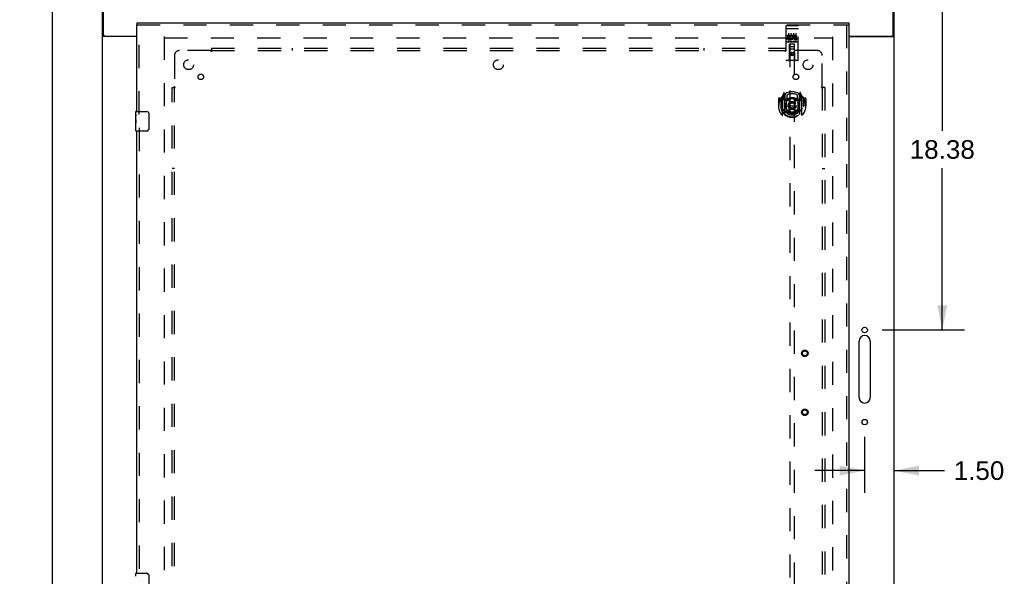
# Model space of a CAD drawing. Header units: inches. Extents: x 0 to 215, y 0 to 139.
# Tile 5 of 14: x 62 to 112, y 64 to 92. Entities that reach past the tile are written whole.
import ezdxf

# ---------------------------------------------------------------- set-up
doc = ezdxf.new("R2010")
doc.units = ezdxf.units.IN
doc.header["$LTSCALE"] = 11.804375
doc.header["$MEASUREMENT"] = 0
doc.linetypes.add('HIDDEN', pattern=[0.2, 0.1, -0.1])
doc.layers.get('0').update_dxf_attribs({"linetype": 'CONTINUOUS'})
for name, color, linetype in [('DEFAULT_2', 8, 'HIDDEN'), ('DIMENSIONS', 7, 'CONTINUOUS'), ('DOOR_ASSEMBLY', 7, 'CONTINUOUS'), ('SUBPANEL', 7, 'CONTINUOUS')]:
    doc.layers.add(name, color=color, linetype=linetype)
doc.styles.get("Standard").update_dxf_attribs({"font": 'arial.ttf'})
doc.dimstyles.new('DIMSTYLE_1', dxfattribs={"dimtxt": 0.946875, "dimasz": 1.2625, "dimexe": 0.09, "dimexo": 0.07, "dimgap": 0.0375, "dimtad": 0, "dimtih": 1, "dimtoh": 1, "dimzin": 4, "dimdsep": 46, "dimtxsty": 'Standard', "dimblk": '_FILLED', "dimblk1": '_FILLED', "dimblk2": '_FILLED', "dimcen": 0.09, "dimadec": 3, "dimazin": 1, "dimtfac": 1, "dimtdec": 3, "dimtofl": 0, "dimtmove": 0, "dimatfit": 3, "dimldrblk": '_FILLED', "dimfxl": 0, "dimtolj": 1, "dimtzin": 4, "dimarcsym": 0})

# ---------------------------------------------------------------- blocks, each defined once
blk = doc.blocks.new('_FILLED')
at = {"color": 0, "linetype": 'ByBlock'}
blk.add_solid([(0, 0), (-1, 0.2), (-1, -0.2)], dxfattribs=at)
blk = doc.blocks.new('*D13')
at = {"layer": 'DIMENSIONS', "color": 2, "linetype": 'Continuous'}
for p, q in [((107.097, 95.001), (109.908, 95.001)), ((108.772, 95.001), (108.772, 86.76)), ((108.772, 76.626), (108.772, 84.866)), ((105.709, 76.626), (109.908, 76.626))]:
    blk.add_line(p, q, dxfattribs=at)
at = {"layer": 'DIMENSIONS', "color": 2, "linetype": 'Continuous', "xscale": 1.2625, "yscale": 1.2625, "zscale": 1.2625}
for p, rotation in [((108.772, 95.001), 90), ((108.772, 76.626), 270)]:
    blk.add_blockref('_FILLED', p, dxfattribs=dict(at, rotation=rotation))
at = {"layer": 'DIMENSIONS', "color": 2, "linetype": 'Continuous', "insert": (108.772, 86.287), "char_height": 0.9469, "width": 3.30878, "attachment_point": 2, "line_spacing_factor": 0.9}
blk.add_mtext('18.38', dxfattribs=at)
blk = doc.blocks.new('*D14')
at = {"layer": 'DIMENSIONS', "color": 2, "linetype": 'Continuous'}
for p, q in [((104.825, 71.195), (104.825, 68.334)), ((104.825, 69.47), (102.3, 69.47)), ((106.325, 69.47), (108.88, 69.47))]:
    blk.add_line(p, q, dxfattribs=at)
at = {"layer": 'DIMENSIONS', "color": 2, "linetype": 'Continuous', "xscale": 1.2625, "yscale": 1.2625, "zscale": 1.2625}
blk.add_blockref('_FILLED', (104.825, 69.47), dxfattribs=at)
at = {"layer": 'DIMENSIONS', "color": 2, "linetype": 'Continuous', "xscale": 1.2625, "yscale": 1.2625, "zscale": 1.2625, "rotation": 180}
blk.add_blockref('_FILLED', (106.325, 69.47), dxfattribs=at)
at = {"layer": 'DIMENSIONS', "color": 2, "linetype": 'Continuous', "insert": (109.353, 69.943), "char_height": 0.9469, "width": 2.57311, "attachment_point": 1, "line_spacing_factor": 0.9}
blk.add_mtext('1.50', dxfattribs=at)
blk = doc.blocks.new('*D15')
at = {"layer": 'DIMENSIONS', "color": 2, "linetype": 'Continuous'}
for p, q in [((65.304, 95.001), (62.38, 95.001)), ((63.516, 95.001), (63.516, 52.948)), ((63.516, 9.001), (63.516, 51.054)), ((65.304, 9.001), (62.38, 9.001))]:
    blk.add_line(p, q, dxfattribs=at)
at = {"layer": 'DIMENSIONS', "color": 2, "linetype": 'Continuous', "xscale": 1.2625, "yscale": 1.2625, "zscale": 1.2625}
for p, rotation in [((63.516, 95.001), 90), ((63.516, 9.001), 270)]:
    blk.add_blockref('_FILLED', p, dxfattribs=dict(at, rotation=rotation))
at = {"layer": 'DIMENSIONS', "color": 2, "linetype": 'Continuous', "insert": (63.516, 52.474), "char_height": 0.9469, "width": 3.30878, "attachment_point": 2, "line_spacing_factor": 0.9}
blk.add_mtext('86.00', dxfattribs=at)

msp = doc.modelspace()

# ---------------------------------------------------------------- linework, layer by layer
at = {"color": 3, "linetype": 'Continuous'}
for p, q in [((66.075, 9.105), (66.075, 94.897)), ((66.127, 91.644), (66.127, 95.001)), ((106.273, 91.644), (106.273, 95.001)), ((106.325, 9.105), (106.325, 94.897)), ((67.825, 91.553), (66.116, 91.553)), ((66.187, 91.584), (67.825, 91.584)), ((104.013, 91.584), (106.213, 91.584)), ((104.013, 91.553), (106.285, 91.553)), ((104.544, 73.188), (104.544, 76.063)), ((105.107, 76.063), (105.107, 73.188))]:
    msp.add_line(p, q, dxfattribs=at)
at = {"color": 7, "linetype": 'Continuous'}
for p, q in [((66.179, 91.583), (66.075, 91.583)), ((66.179, 91.583), (66.179, 91.585)), ((106.221, 91.585), (106.221, 91.583)), ((106.221, 91.583), (106.325, 91.583))]:
    msp.add_line(p, q, dxfattribs=at)
at = {"color": 3, "linetype": 'Continuous'}
for points in [[(66.095, 91.565), (66.092, 91.567), (66.09, 91.568), (66.087, 91.569), (66.085, 91.571), (66.082, 91.573), (66.08, 91.574), (66.079, 91.576), (66.077, 91.578), (66.076, 91.579), (66.076, 91.581), (66.076, 91.582), (66.075, 91.583)], [(66.116, 91.553), (66.114, 91.554), (66.112, 91.556), (66.11, 91.558), (66.107, 91.559), (66.104, 91.561), (66.101, 91.562), (66.095, 91.565)], [(106.285, 91.553), (106.287, 91.554), (106.289, 91.556), (106.291, 91.558), (106.294, 91.559), (106.297, 91.561), (106.3, 91.562), (106.303, 91.564), (106.306, 91.565), (106.308, 91.567), (106.311, 91.568), (106.314, 91.569), (106.316, 91.571), (106.318, 91.573), (106.321, 91.574), (106.322, 91.576), (106.323, 91.578), (106.324, 91.579), (106.325, 91.581), (106.325, 91.582), (106.325, 91.583)]]:
    msp.add_lwpolyline(points, dxfattribs=at)
at = {"color": 7, "linetype": 'Continuous'}
for points in [[(66.198, 91.553), (66.198, 91.554), (66.198, 91.556), (66.198, 91.557), (66.198, 91.559), (66.197, 91.561), (66.196, 91.563), (66.195, 91.564), (66.194, 91.566), (66.192, 91.567), (66.191, 91.569), (66.189, 91.57), (66.188, 91.572), (66.186, 91.573), (66.184, 91.575), (66.183, 91.576), (66.182, 91.578), (66.181, 91.579), (66.18, 91.58), (66.18, 91.582), (66.179, 91.583)], [(106.203, 91.553), (106.203, 91.554), (106.203, 91.556), (106.203, 91.557), (106.203, 91.559), (106.204, 91.561), (106.204, 91.563), (106.206, 91.564), (106.207, 91.566), (106.208, 91.567), (106.21, 91.569), (106.212, 91.57), (106.213, 91.572), (106.215, 91.573), (106.216, 91.575), (106.218, 91.576), (106.219, 91.578), (106.22, 91.579), (106.221, 91.58), (106.221, 91.582), (106.221, 91.583)]]:
    msp.add_lwpolyline(points, dxfattribs=at)
at = {"color": 3, "linetype": 'Continuous'}
for centre in [(104.825, 76.626), (104.825, 71.938)]:
    msp.add_circle(centre, 0.141, dxfattribs=at)
for centre, radius, start, end in [((66.187, 91.644), 0.06, 180, 270), ((106.213, 91.644), 0.06, 270, 360), ((104.825, 76.063), 0.281, 0, 180), ((104.825, 73.188), 0.281, 180, 360)]:
    msp.add_arc(centre, radius, start, end, dxfattribs=at)
at = {"layer": 'DEFAULT_2', "color": 8, "linetype": 'HIDDEN'}
for p, q in [((69.2, 91.553), (69.2, 12.449)), ((69.214, 91.501), (103.186, 91.501)), ((103.2, 12.449), (103.2, 91.553))]:
    msp.add_line(p, q, dxfattribs=at)
at = {"layer": 'DOOR_ASSEMBLY', "color": 7, "linetype": 'Continuous'}
for p, q in [((67.825, 92.251), (67.825, 92.147)), ((104.013, 92.251), (104.013, 92.147)), ((67.765, 87.59), (67.765, 87.736)), ((67.78, 87.751), (68.32, 87.751)), ((68.42, 87.651), (68.42, 86.851)), ((67.765, 87.332), (67.765, 87.589)), ((67.771, 87.534), (67.765, 87.534)), ((67.765, 87.366), (67.772, 87.366)), ((67.765, 86.766), (67.765, 87.33)), ((67.767, 87.303), (67.765, 87.303)), ((67.765, 87.171), (67.771, 87.171)), ((67.765, 87.135), (67.772, 87.135)), ((67.767, 87.305), (67.769, 87.283)), ((67.772, 87.366), (67.772, 87.502)), ((67.772, 86.905), (67.772, 87.135)), ((67.765, 87.073), (67.772, 87.073)), ((67.765, 86.905), (67.772, 86.905)), ((68.32, 86.751), (67.78, 86.751)), ((67.765, 64.09), (67.765, 64.236)), ((67.78, 64.251), (68.32, 64.251)), ((68.42, 64.151), (68.42, 63.351))]:
    msp.add_line(p, q, dxfattribs=at)
at = {"layer": 'DOOR_ASSEMBLY', "color": 3, "linetype": 'Continuous'}
for p, q in [((67.825, 92.251), (104.013, 92.251)), ((67.825, 87.751), (67.825, 92.147)), ((104.013, 92.147), (104.013, 11.855)), ((67.825, 64.251), (67.825, 86.751))]:
    msp.add_line(p, q, dxfattribs=at)
at = {"layer": 'DOOR_ASSEMBLY', "color": 8, "linetype": 'HIDDEN'}
for p, q in [((67.825, 92.147), (104.013, 92.147)), ((67.929, 87.596), (67.929, 92.147)), ((103.909, 92.147), (103.909, 11.855)), ((100.825, 92.088), (100.825, 90.363)), ((100.842, 91.96), (100.841, 91.959)), ((100.843, 91.96), (100.842, 91.96)), ((100.844, 91.96), (100.843, 91.96)), ((100.844, 91.96), (100.844, 91.96)), ((100.845, 91.96), (100.844, 91.96)), ((100.846, 91.96), (100.845, 91.96)), ((100.847, 91.96), (100.846, 91.96)), ((100.848, 91.96), (100.847, 91.96)), ((100.848, 91.96), (100.848, 91.96)), ((100.849, 91.96), (100.848, 91.96)), ((100.85, 91.96), (100.849, 91.96)), ((100.851, 91.96), (100.85, 91.96)), ((100.852, 91.96), (100.851, 91.96)), ((100.852, 91.96), (100.852, 91.96)), ((100.853, 91.96), (100.852, 91.96)), ((100.854, 91.96), (100.853, 91.96)), ((100.855, 91.96), (100.854, 91.96)), ((100.855, 92.118), (101.42, 92.118)), ((100.855, 91.96), (101.42, 91.96)), ((100.906, 91.583), (100.906, 91.626)), ((100.906, 91.626), (101.062, 91.626)), ((100.95, 91.727), (100.95, 91.421)), ((101.062, 91.448), (101.062, 91.626)), ((101.075, 91.727), (101.075, 91.421)), ((101.2, 91.727), (101.2, 91.421)), ((101.218, 91.583), (101.218, 91.626)), ((101.218, 91.626), (101.311, 91.626)), ((101.325, 91.727), (101.325, 91.421)), ((101.42, 91.96), (101.421, 91.96)), ((101.421, 91.96), (101.422, 91.96)), ((101.422, 91.96), (101.423, 91.96)), ((101.423, 91.96), (101.424, 91.96)), ((101.424, 91.96), (101.425, 91.96)), ((101.425, 91.96), (101.425, 91.96)), ((101.425, 91.96), (101.426, 91.96)), ((101.426, 91.96), (101.427, 91.96)), ((101.427, 91.96), (101.428, 91.96)), ((101.428, 91.96), (101.429, 91.96)), ((101.429, 91.96), (101.43, 91.96)), ((101.43, 91.96), (101.43, 91.96)), ((101.43, 91.96), (101.431, 91.96)), ((101.431, 91.96), (101.432, 91.96)), ((101.432, 91.96), (101.433, 91.96)), ((101.433, 91.96), (101.433, 91.96)), ((101.45, 90.363), (101.45, 92.088)), ((100.855, 91.29), (101.42, 91.29)), ((100.906, 91.583), (101.02, 91.583)), ((100.906, 91.412), (100.906, 91.455)), ((100.906, 91.455), (101.02, 91.455)), ((100.906, 91.412), (101.062, 91.412)), ((100.927, 91.498), (100.927, 91.541)), ((100.927, 91.541), (101.02, 91.541)), ((100.927, 91.498), (101.02, 91.498)), ((101.099, 91.306), (100.927, 91.306)), ((101.008, 90.363), (101.011, 91.173)), ((101.013, 91.173), (101.011, 91.173)), ((101.013, 91.173), (101.013, 54.172)), ((101.263, 91.173), (101.013, 91.173)), ((101.02, 91.541), (101.02, 91.583)), ((101.02, 91.455), (101.02, 91.498)), ((101.062, 91.448), (101.075, 91.467)), ((101.062, 91.412), (101.062, 91.425)), ((101.066, 91.423), (101.062, 91.425)), ((101.087, 91.577), (101.07, 91.617)), ((101.349, 91.306), (101.177, 91.306)), ((101.218, 91.583), (101.311, 91.583)), ((101.263, 54.172), (101.263, 91.173)), ((101.264, 91.173), (101.263, 91.173)), ((101.268, 90.363), (101.264, 91.173)), ((101.278, 91.498), (101.325, 91.498)), ((101.282, 91.539), (101.311, 91.539)), ((101.282, 91.455), (101.375, 91.455)), ((101.282, 91.412), (101.375, 91.412)), ((101.375, 91.412), (101.375, 91.455)), ((101.265, 90.923), (101.01, 90.923)), ((101.053, 91.048), (101.223, 91.048)), ((101.138, 90.745), (101.075, 90.709)), ((101.075, 90.709), (101.075, 90.637)), ((101.075, 90.709), (101.085, 90.703)), ((101.075, 90.637), (101.085, 90.643)), ((101.075, 90.637), (101.138, 90.601)), ((101.138, 90.734), (101.085, 90.703)), ((101.085, 90.703), (101.085, 90.643)), ((101.085, 90.643), (101.138, 90.612)), ((101.138, 90.745), (101.138, 90.734)), ((101.2, 90.709), (101.138, 90.745)), ((101.19, 90.703), (101.138, 90.734)), ((101.138, 90.612), (101.19, 90.643)), ((101.138, 90.601), (101.2, 90.637)), ((101.2, 90.709), (101.19, 90.703)), ((101.19, 90.643), (101.19, 90.703)), ((101.2, 90.637), (101.19, 90.643)), ((101.2, 90.637), (101.2, 90.709)), ((101.42, 90.333), (100.855, 90.333)), ((101.138, 90.601), (101.138, 90.612)), ((100.713, 88.699), (100.642, 88.524)), ((100.735, 88.619), (100.734, 88.619)), ((100.734, 88.619), (100.734, 88.619)), ((100.734, 88.619), (100.734, 88.619)), ((100.755, 88.616), (100.741, 88.696)), ((100.755, 87.599), (100.755, 88.616)), ((100.763, 88.568), (100.833, 88.677)), ((100.763, 87.624), (100.763, 88.627)), ((101.443, 88.677), (101.513, 88.568)), ((101.513, 87.624), (101.513, 88.627)), ((101.535, 88.696), (101.52, 88.616)), ((101.52, 88.616), (101.52, 87.599)), ((101.542, 88.619), (101.537, 88.622)), ((101.634, 88.524), (101.563, 88.699)), ((100.438, 88.403), (100.438, 88.029)), ((100.555, 88.418), (100.453, 88.418)), ((100.555, 88.418), (100.555, 88.029)), ((100.563, 88.403), (100.555, 88.418)), ((100.563, 88.44), (100.563, 87.983)), ((100.638, 88.513), (100.638, 87.546)), ((100.695, 88.508), (100.695, 88.358)), ((100.763, 88.508), (100.695, 88.508)), ((100.695, 88.358), (100.755, 88.358)), ((100.704, 88.501), (100.733, 88.455)), ((100.765, 88.603), (100.765, 88.395)), ((100.855, 88.357), (100.783, 88.357)), ((100.785, 88.375), (100.851, 88.375)), ((100.855, 87.716), (100.855, 88.347)), ((100.863, 88.581), (100.863, 88.328)), ((100.975, 88.374), (101.005, 88.029)), ((101.301, 88.374), (101.27, 88.029)), ((101.413, 88.328), (101.413, 88.581)), ((101.493, 88.357), (101.42, 88.357)), ((101.42, 88.347), (101.42, 87.716)), ((101.425, 88.375), (101.49, 88.375)), ((101.51, 88.395), (101.51, 88.603)), ((101.58, 88.508), (101.513, 88.508)), ((101.52, 88.358), (101.58, 88.358)), ((101.543, 88.455), (101.572, 88.501)), ((101.58, 88.358), (101.58, 88.508)), ((101.638, 87.546), (101.638, 88.513)), ((101.72, 88.418), (101.712, 88.403)), ((101.713, 88.44), (101.713, 87.983)), ((101.72, 88.029), (101.72, 88.418)), ((101.823, 88.418), (101.72, 88.418)), ((101.838, 88.403), (101.838, 88.029)), ((100.438, 88.029), (100.453, 88.029)), ((100.555, 88.029), (100.57, 88.029)), ((100.563, 87.983), (100.563, 87.98)), ((100.863, 87.767), (100.863, 87.664)), ((100.975, 87.69), (101.005, 88.029)), ((101.005, 88.029), (101.27, 88.029)), ((101.301, 87.69), (101.27, 88.029)), ((101.413, 87.664), (101.413, 87.767)), ((101.72, 88.029), (101.705, 88.029)), ((101.713, 87.983), (101.713, 87.98)), ((101.823, 88.029), (101.838, 88.029)), ((67.929, 86.906), (67.929, 64.096))]:
    msp.add_line(p, q, dxfattribs=at)
for points in [[(100.841, 91.959), (100.841, 91.959), (100.841, 91.959), (100.84, 91.959), (100.84, 91.959), (100.839, 91.959), (100.839, 91.959), (100.839, 91.959), (100.838, 91.959), (100.838, 91.959), (100.838, 91.959), (100.837, 91.959), (100.837, 91.959), (100.837, 91.959), (100.836, 91.959), (100.836, 91.959), (100.836, 91.959), (100.835, 91.958), (100.835, 91.958), (100.835, 91.958), (100.835, 91.958), (100.834, 91.958), (100.834, 91.958), (100.834, 91.958), (100.833, 91.958), (100.833, 91.958), (100.833, 91.958), (100.832, 91.958), (100.832, 91.958), (100.832, 91.958), (100.832, 91.957), (100.831, 91.957), (100.831, 91.957), (100.831, 91.957), (100.831, 91.957), (100.83, 91.957), (100.83, 91.957), (100.83, 91.957), (100.83, 91.957), (100.83, 91.957), (100.829, 91.957), (100.829, 91.956), (100.829, 91.956), (100.829, 91.956), (100.829, 91.956), (100.828, 91.956), (100.828, 91.956), (100.828, 91.956), (100.828, 91.956), (100.828, 91.956), (100.828, 91.956), (100.827, 91.956), (100.827, 91.955), (100.827, 91.955), (100.827, 91.955), (100.827, 91.955), (100.827, 91.955), (100.827, 91.955), (100.826, 91.955), (100.826, 91.955), (100.826, 91.955), (100.826, 91.955), (100.826, 91.954), (100.826, 91.954), (100.826, 91.954), (100.826, 91.954), (100.826, 91.954), (100.826, 91.954), (100.826, 91.954), (100.826, 91.954), (100.826, 91.954), (100.826, 91.954), (100.825, 91.953), (100.825, 91.953), (100.825, 91.953), (100.825, 91.953), (100.825, 91.953), (100.825, 91.953)], [(101.433, 91.96), (101.434, 91.96), (101.435, 91.959), (101.435, 91.959), (101.435, 91.959), (101.436, 91.959), (101.436, 91.959), (101.436, 91.959), (101.437, 91.959), (101.437, 91.959), (101.437, 91.959), (101.438, 91.959), (101.438, 91.959), (101.438, 91.959), (101.439, 91.959), (101.439, 91.959), (101.439, 91.959), (101.44, 91.959), (101.44, 91.959), (101.44, 91.958), (101.441, 91.958), (101.441, 91.958), (101.441, 91.958), (101.442, 91.958), (101.442, 91.958), (101.442, 91.958), (101.442, 91.958), (101.443, 91.958), (101.443, 91.958), (101.443, 91.958), (101.444, 91.958), (101.444, 91.958), (101.444, 91.957), (101.444, 91.957), (101.445, 91.957), (101.445, 91.957), (101.445, 91.957), (101.445, 91.957), (101.446, 91.957), (101.446, 91.957), (101.446, 91.957), (101.446, 91.957), (101.446, 91.957), (101.447, 91.956), (101.447, 91.956), (101.447, 91.956), (101.447, 91.956), (101.447, 91.956), (101.448, 91.956), (101.448, 91.956), (101.448, 91.956), (101.448, 91.956), (101.448, 91.956), (101.448, 91.956), (101.449, 91.955), (101.449, 91.955), (101.449, 91.955), (101.449, 91.955), (101.449, 91.955), (101.449, 91.955), (101.449, 91.955), (101.449, 91.955), (101.45, 91.955), (101.45, 91.955), (101.45, 91.954), (101.45, 91.954), (101.45, 91.954), (101.45, 91.954), (101.45, 91.954), (101.45, 91.954), (101.45, 91.954), (101.45, 91.954), (101.45, 91.954), (101.45, 91.954), (101.45, 91.953), (101.45, 91.953), (101.45, 91.953), (101.45, 91.953), (101.45, 91.953), (101.45, 91.953)], [(100.927, 91.306), (100.927, 91.306), (100.927, 91.306), (100.926, 91.306), (100.926, 91.306), (100.926, 91.306), (100.926, 91.306), (100.926, 91.306), (100.925, 91.306), (100.925, 91.306), (100.925, 91.306), (100.925, 91.306), (100.925, 91.306), (100.924, 91.306), (100.924, 91.306), (100.924, 91.306), (100.924, 91.307), (100.924, 91.307), (100.924, 91.307), (100.924, 91.307), (100.923, 91.307), (100.923, 91.307), (100.923, 91.307), (100.923, 91.307), (100.923, 91.307), (100.923, 91.307), (100.923, 91.307), (100.922, 91.307), (100.922, 91.307), (100.922, 91.307), (100.922, 91.307), (100.922, 91.307), (100.922, 91.307), (100.922, 91.307), (100.922, 91.307), (100.921, 91.307), (100.921, 91.307), (100.921, 91.307), (100.921, 91.307), (100.921, 91.307), (100.921, 91.307), (100.921, 91.307), (100.921, 91.307), (100.921, 91.307), (100.921, 91.307), (100.92, 91.308), (100.92, 91.308)], [(101.105, 91.308), (101.105, 91.308), (101.105, 91.307), (101.105, 91.307), (101.105, 91.307), (101.105, 91.307), (101.105, 91.307), (101.105, 91.307), (101.105, 91.307), (101.105, 91.307), (101.104, 91.307), (101.104, 91.307), (101.104, 91.307), (101.104, 91.307), (101.104, 91.307), (101.104, 91.307), (101.104, 91.307), (101.104, 91.307), (101.104, 91.307), (101.103, 91.307), (101.103, 91.307), (101.103, 91.307), (101.103, 91.307), (101.103, 91.307), (101.103, 91.307), (101.103, 91.307), (101.102, 91.307), (101.102, 91.307), (101.102, 91.307), (101.102, 91.307), (101.102, 91.307), (101.102, 91.306), (101.101, 91.306), (101.101, 91.306), (101.101, 91.306), (101.101, 91.306), (101.101, 91.306), (101.101, 91.306), (101.1, 91.306), (101.1, 91.306), (101.1, 91.306), (101.1, 91.306), (101.1, 91.306), (101.099, 91.306), (101.099, 91.306), (101.099, 91.306)], [(101.177, 91.306), (101.177, 91.306), (101.177, 91.306), (101.176, 91.306), (101.176, 91.306), (101.176, 91.306), (101.176, 91.306), (101.176, 91.306), (101.175, 91.306), (101.175, 91.306), (101.175, 91.306), (101.175, 91.306), (101.175, 91.306), (101.174, 91.306), (101.174, 91.306), (101.174, 91.306), (101.174, 91.307), (101.174, 91.307), (101.174, 91.307), (101.174, 91.307), (101.173, 91.307), (101.173, 91.307), (101.173, 91.307), (101.173, 91.307), (101.173, 91.307), (101.173, 91.307), (101.173, 91.307), (101.172, 91.307), (101.172, 91.307), (101.172, 91.307), (101.172, 91.307), (101.172, 91.307), (101.172, 91.307), (101.172, 91.307), (101.172, 91.307), (101.171, 91.307), (101.171, 91.307), (101.171, 91.307), (101.171, 91.307), (101.171, 91.307), (101.171, 91.307), (101.171, 91.307), (101.171, 91.307), (101.171, 91.307), (101.171, 91.307), (101.171, 91.308), (101.17, 91.308)], [(101.355, 91.308), (101.355, 91.308), (101.355, 91.307), (101.355, 91.307), (101.355, 91.307), (101.355, 91.307), (101.355, 91.307), (101.355, 91.307), (101.355, 91.307), (101.355, 91.307), (101.354, 91.307), (101.354, 91.307), (101.354, 91.307), (101.354, 91.307), (101.354, 91.307), (101.354, 91.307), (101.354, 91.307), (101.354, 91.307), (101.354, 91.307), (101.353, 91.307), (101.353, 91.307), (101.353, 91.307), (101.353, 91.307), (101.353, 91.307), (101.353, 91.307), (101.353, 91.307), (101.352, 91.307), (101.352, 91.307), (101.352, 91.307), (101.352, 91.307), (101.352, 91.307), (101.352, 91.306), (101.352, 91.306), (101.351, 91.306), (101.351, 91.306), (101.351, 91.306), (101.351, 91.306), (101.351, 91.306), (101.35, 91.306), (101.35, 91.306), (101.35, 91.306), (101.35, 91.306), (101.35, 91.306), (101.349, 91.306), (101.349, 91.306), (101.349, 91.306)], [(100.593, 88.468), (100.593, 88.469), (100.594, 88.47), (100.595, 88.471), (100.595, 88.471), (100.596, 88.472), (100.597, 88.473), (100.598, 88.474), (100.598, 88.475), (100.599, 88.475), (100.6, 88.476), (100.601, 88.477), (100.601, 88.478), (100.602, 88.478), (100.603, 88.479), (100.604, 88.48), (100.605, 88.48), (100.605, 88.481), (100.606, 88.482), (100.607, 88.482), (100.608, 88.483), (100.609, 88.483), (100.61, 88.484), (100.61, 88.485), (100.611, 88.485), (100.612, 88.486), (100.613, 88.486), (100.614, 88.487), (100.615, 88.487), (100.616, 88.488), (100.617, 88.488), (100.618, 88.489), (100.618, 88.489), (100.619, 88.49), (100.62, 88.49)], [(101.655, 88.49), (101.656, 88.49), (101.657, 88.489), (101.658, 88.489), (101.659, 88.488), (101.66, 88.488), (101.661, 88.487), (101.662, 88.487), (101.663, 88.486), (101.664, 88.486), (101.665, 88.485), (101.665, 88.485), (101.666, 88.484), (101.667, 88.483), (101.668, 88.483), (101.669, 88.482), (101.67, 88.482), (101.67, 88.481), (101.671, 88.48), (101.672, 88.48), (101.673, 88.479), (101.674, 88.478), (101.674, 88.478), (101.675, 88.477), (101.676, 88.476), (101.677, 88.475), (101.678, 88.475), (101.678, 88.474), (101.679, 88.473), (101.68, 88.472), (101.681, 88.471), (101.681, 88.471), (101.682, 88.47), (101.683, 88.469), (101.683, 88.468)], [(100.605, 87.916), (100.609, 87.911), (100.612, 87.906), (100.615, 87.901), (100.617, 87.896), (100.62, 87.892), (100.623, 87.888), (100.626, 87.883), (100.628, 87.88), (100.631, 87.876), (100.633, 87.872), (100.636, 87.869), (100.638, 87.865), (100.64, 87.862), (100.643, 87.859), (100.645, 87.856), (100.647, 87.853), (100.649, 87.851), (100.652, 87.848), (100.654, 87.845), (100.656, 87.843), (100.658, 87.841), (100.66, 87.838), (100.662, 87.836), (100.663, 87.834), (100.665, 87.832), (100.667, 87.83), (100.669, 87.828), (100.671, 87.826), (100.672, 87.825), (100.674, 87.823), (100.676, 87.821), (100.677, 87.82), (100.679, 87.818), (100.681, 87.817), (100.682, 87.816), (100.684, 87.814)], [(101.326, 87.673), (101.32, 87.671), (101.315, 87.67), (101.31, 87.668), (101.304, 87.667), (101.299, 87.666), (101.293, 87.664), (101.288, 87.663), (101.282, 87.662), (101.277, 87.661), (101.271, 87.66), (101.266, 87.659), (101.26, 87.658), (101.255, 87.657), (101.249, 87.656), (101.244, 87.655), (101.238, 87.654), (101.233, 87.653), (101.227, 87.653), (101.222, 87.652), (101.216, 87.651), (101.211, 87.651), (101.205, 87.65), (101.199, 87.65), (101.194, 87.649), (101.188, 87.649), (101.183, 87.648), (101.177, 87.648), (101.171, 87.648), (101.166, 87.647), (101.16, 87.647), (101.155, 87.647), (101.149, 87.647), (101.144, 87.647), (101.138, 87.647), (101.132, 87.647), (101.127, 87.647), (101.121, 87.647), (101.116, 87.647), (101.11, 87.647), (101.104, 87.648), (101.099, 87.648), (101.093, 87.648), (101.088, 87.649), (101.082, 87.649), (101.076, 87.65), (101.071, 87.65), (101.065, 87.651), (101.06, 87.651), (101.054, 87.652), (101.049, 87.653), (101.043, 87.653), (101.038, 87.654), (101.032, 87.655), (101.026, 87.656), (101.021, 87.657), (101.015, 87.658), (101.01, 87.659), (101.004, 87.66), (100.999, 87.661), (100.993, 87.662), (100.988, 87.663), (100.983, 87.664), (100.977, 87.666), (100.972, 87.667), (100.966, 87.668), (100.961, 87.67), (100.955, 87.671), (100.95, 87.673)], [(101.592, 87.814), (101.594, 87.816), (101.595, 87.817), (101.597, 87.818), (101.598, 87.82), (101.6, 87.821), (101.602, 87.823), (101.603, 87.825), (101.605, 87.826), (101.607, 87.828), (101.609, 87.83), (101.611, 87.832), (101.612, 87.834), (101.614, 87.836), (101.616, 87.838), (101.618, 87.841), (101.62, 87.843), (101.622, 87.845), (101.624, 87.848), (101.626, 87.851), (101.629, 87.853), (101.631, 87.856), (101.633, 87.859), (101.635, 87.862), (101.638, 87.865), (101.64, 87.869), (101.643, 87.872), (101.645, 87.876), (101.648, 87.88), (101.65, 87.883), (101.653, 87.888), (101.656, 87.892), (101.658, 87.896), (101.661, 87.901), (101.664, 87.906), (101.667, 87.911), (101.67, 87.916)], [(100.62, 87.569), (100.619, 87.569), (100.618, 87.57), (100.618, 87.57), (100.617, 87.57), (100.616, 87.571), (100.615, 87.571), (100.614, 87.572), (100.613, 87.572), (100.612, 87.573), (100.611, 87.574), (100.61, 87.574), (100.61, 87.575), (100.609, 87.575), (100.608, 87.576), (100.607, 87.576), (100.606, 87.577), (100.605, 87.578), (100.605, 87.578), (100.604, 87.579), (100.603, 87.58), (100.602, 87.58), (100.601, 87.581), (100.601, 87.582), (100.6, 87.583), (100.599, 87.583), (100.598, 87.584), (100.598, 87.585), (100.597, 87.586), (100.596, 87.586), (100.595, 87.587), (100.595, 87.588), (100.594, 87.589), (100.593, 87.59), (100.593, 87.591)], [(101.683, 87.591), (101.683, 87.59), (101.682, 87.589), (101.681, 87.588), (101.681, 87.587), (101.68, 87.586), (101.679, 87.586), (101.678, 87.585), (101.678, 87.584), (101.677, 87.583), (101.676, 87.583), (101.675, 87.582), (101.674, 87.581), (101.674, 87.58), (101.673, 87.58), (101.672, 87.579), (101.671, 87.578), (101.67, 87.578), (101.67, 87.577), (101.669, 87.576), (101.668, 87.576), (101.667, 87.575), (101.666, 87.575), (101.665, 87.574), (101.665, 87.574), (101.664, 87.573), (101.663, 87.572), (101.662, 87.572), (101.661, 87.571), (101.66, 87.571), (101.659, 87.57), (101.658, 87.57), (101.657, 87.57), (101.656, 87.569), (101.655, 87.569)]]:
    msp.add_lwpolyline(points, dxfattribs=at)
at = {"layer": 'DOOR_ASSEMBLY', "color": 7, "linetype": 'Continuous'}
for points in [[(68.414, 87.687), (68.416, 87.681), (68.417, 87.675), (68.419, 87.669), (68.42, 87.663), (68.42, 87.657), (68.42, 87.651)], [(67.765, 87.59), (67.766, 87.586), (67.766, 87.582), (67.767, 87.576), (67.768, 87.563)], [(67.765, 87.332), (67.766, 87.324), (67.766, 87.315), (67.767, 87.305)], [(67.768, 87.563), (67.769, 87.556), (67.77, 87.547), (67.771, 87.539)], [(67.769, 87.283), (67.77, 87.271), (67.771, 87.259), (67.771, 87.247), (67.772, 87.234), (67.772, 87.222), (67.772, 87.209), (67.772, 87.196), (67.772, 87.183), (67.771, 87.171), (67.771, 87.158), (67.77, 87.146)], [(67.771, 87.539), (67.771, 87.53), (67.772, 87.521), (67.772, 87.512), (67.772, 87.502)], [(68.42, 86.851), (68.42, 86.845), (68.42, 86.838), (68.419, 86.832), (68.417, 86.826), (68.416, 86.82), (68.414, 86.815)], [(68.414, 64.187), (68.416, 64.181), (68.417, 64.175), (68.419, 64.169), (68.42, 64.163), (68.42, 64.157), (68.42, 64.151)]]:
    msp.add_lwpolyline(points, dxfattribs=at)
at = {"layer": 'DOOR_ASSEMBLY', "color": 8, "linetype": 'HIDDEN'}
for centre, radius in [((101.138, 90.673), 0.085), ((101.138, 90.673), 0.0845), ((101.138, 88.047), 0.35), ((101.138, 88.047), 0.335), ((101.138, 88.047), 0.205), ((101.138, 88.047), 0.133), ((101.784, 75.438), 0.164), ((101.784, 75.438), 0.124), ((101.784, 72.438), 0.164), ((101.784, 72.438), 0.124)]:
    msp.add_circle(centre, radius, dxfattribs=at)
for centre, radius, start, end in [((100.855, 92.088), 0.03, 90, 180), ((101.112, 91.519), 0.107, 244.2636, 113.4027), ((101.311, 91.561), 0.0644, 282.2995, 90.0775), ((101.42, 92.088), 0.03, 0, 90), ((100.855, 91.26), 0.03, 90, 180), ((101.053, 91.133), 0.04, 90, 180), ((101.112, 91.519), 0.0639, 234.8895, 113.4026), ((101.282, 91.476), 0.0635, 90, 270), ((101.223, 91.133), 0.04, 0, 90), ((101.282, 91.477), 0.0219, 100.307, 270), ((101.311, 91.561), 0.0219, 269.9011, 90), ((101.42, 91.26), 0.03, 0, 90), ((101.053, 91.088), 0.04, 180, 270), ((101.223, 91.088), 0.04, 270, 360), ((100.855, 90.363), 0.03, 180, 270), ((100.978, 90.363), 0.03, 270, 360), ((101.298, 90.363), 0.03, 180, 270), ((101.42, 90.363), 0.03, 270, 360), ((101.138, 88.047), 0.7, 35.2961, 144.7039), ((100.726, 88.694), 0.015, 10, 158.1959), ((100.745, 88.603), 0.02, 0, 125.2543), ((100.783, 88.627), 0.02, 121.4688, 179.9992), ((101.138, 88.047), 0.6, 62.7204, 117.2796), ((101.493, 88.627), 0.02, 0, 58.5295), ((101.53, 88.603), 0.02, 54.7457, 180), ((101.549, 88.694), 0.015, 21.8041, 170), ((101.138, 88.029), 0.7, 125.5126, 54.4874), ((100.453, 88.403), 0.015, 90, 180), ((101.138, 88.029), 0.685, 146.9885, 180), ((100.583, 88.44), 0.02, 144.7039, 180), ((100.653, 88.513), 0.015, 135.0748, 180), ((100.708, 88.503), 0.005, 90, 212.6792), ((101.138, 87.717), 0.7, 53.2319, 126.7681), ((100.743, 88.583), 0.02, 0, 125.5126), ((100.575, 88.353), 0.188, 0, 32.6792), ((100.783, 88.377), 0.02, 180, 270), ((100.785, 88.395), 0.02, 180, 270), ((100.851, 88.395), 0.02, 270, 293.464), ((100.87, 88.347), 0.015, 112.9863, 180), ((101.138, 87.735), 0.7, 66.536, 113.464), ((100.893, 88.328), 0.03, 180, 311.1261), ((101.138, 88.047), 0.343, 48.8739, 131.1261), ((100.955, 88.372), 0.02, 5.0796, 105.6131), ((101.321, 88.372), 0.02, 74.3869, 174.9204), ((101.383, 88.328), 0.03, 228.8739, 360), ((101.405, 88.347), 0.015, 0, 67.0137), ((101.425, 88.395), 0.02, 246.536, 270), ((101.49, 88.395), 0.02, 270, 360), ((101.493, 88.377), 0.02, 270, 360), ((101.533, 88.583), 0.02, 54.4874, 180), ((101.701, 88.353), 0.188, 147.3208, 180), ((101.568, 88.503), 0.005, 327.3208, 90), ((101.623, 88.513), 0.015, 0, 44.9252), ((101.693, 88.44), 0.02, 0, 35.2961), ((101.138, 88.029), 0.685, 0, 33.0115), ((101.823, 88.403), 0.015, 0, 90), ((101.138, 88.032), 0.583, 180.2464, 359.7536), ((100.583, 87.983), 0.02, 180, 187.6622), ((101.138, 88.057), 0.58, 187.6622, 352.3378), ((101.138, 88.347), 0.7, 229.529, 310.471), ((100.783, 87.624), 0.02, 180, 230.6594), ((100.87, 87.716), 0.015, 180, 247.0137), ((100.893, 87.767), 0.03, 48.8739, 180), ((101.138, 88.057), 0.48, 235.0461, 304.9539), ((101.138, 88.047), 0.343, 228.8739, 311.1261), ((100.955, 87.692), 0.02, 254.4248, 354.9204), ((101.32, 87.692), 0.02, 185.0796, 285.5752), ((101.383, 87.767), 0.03, 0, 131.1261), ((101.405, 87.716), 0.015, 292.9863, 360), ((101.493, 87.624), 0.02, 309.3378, 359.9984), ((101.693, 87.983), 0.02, 352.3378, 360), ((100.653, 87.546), 0.015, 180, 224.9252), ((100.77, 87.599), 0.015, 180, 229.6413), ((101.505, 87.599), 0.015, 310.3587, 360), ((101.623, 87.546), 0.015, 315.0748, 360)]:
    msp.add_arc(centre, radius, start, end, dxfattribs=at)
at = {"layer": 'DOOR_ASSEMBLY', "color": 7, "linetype": 'Continuous'}
for centre, radius, start, end in [((67.78, 87.736), 0.015, 90, 180), ((68.32, 87.651), 0.1, 21.1999, 90), ((67.78, 86.766), 0.015, 180, 270), ((68.32, 86.851), 0.1, 270, 338.7946), ((67.78, 64.236), 0.015, 90, 180), ((68.32, 64.151), 0.1, 21.1999, 90)]:
    msp.add_arc(centre, radius, start, end, dxfattribs=at)
msp.add_ellipse((68.028, 87.167), major_axis=(0.263, 0), ratio=0.432808, start_param=3.141593, end_param=3.321581, dxfattribs=at)
at = {"layer": 'SUBPANEL', "color": 8, "linetype": 'HIDDEN'}
for p, q in [((71.571, 90.845), (69.982, 90.845)), ((71.59, 90.863), (71.583, 90.857)), ((71.607, 90.97), (71.607, 90.883)), ((71.607, 90.97), (100.794, 90.97)), ((71.607, 90.883), (71.607, 90.804)), ((71.607, 90.845), (100.794, 90.845)), ((75.732, 90.845), (75.732, 90.97)), ((96.669, 90.845), (96.669, 90.97)), ((100.794, 90.97), (100.794, 90.883)), ((100.794, 90.883), (100.794, 90.804)), ((102.419, 90.845), (100.83, 90.845)), ((69.732, 90.595), (69.732, 89.005)), ((102.669, 89.005), (102.669, 90.595)), ((69.607, 15.032), (69.607, 88.97)), ((69.607, 88.97), (69.693, 88.97)), ((69.693, 88.97), (69.773, 88.97)), ((69.732, 15.032), (69.732, 88.97)), ((102.628, 88.97), (102.708, 88.97)), ((102.669, 88.97), (102.669, 15.032)), ((102.688, 88.987), (102.681, 88.993)), ((102.794, 88.97), (102.708, 88.97)), ((102.794, 88.97), (102.794, 15.032)), ((69.732, 84.845), (69.607, 84.845)), ((102.669, 84.845), (102.794, 84.845))]:
    msp.add_line(p, q, dxfattribs=at)
for points in [[(71.583, 90.857), (71.581, 90.855), (71.579, 90.853), (71.578, 90.851), (71.576, 90.849), (71.574, 90.848), (71.573, 90.846), (71.571, 90.845)], [(71.584, 90.825), (71.582, 90.83), (71.58, 90.832), (71.579, 90.835), (71.577, 90.837), (71.576, 90.839), (71.574, 90.841), (71.573, 90.843), (71.571, 90.845)], [(71.607, 90.804), (71.605, 90.804), (71.603, 90.805), (71.602, 90.806), (71.6, 90.807), (71.598, 90.808), (71.597, 90.809), (71.595, 90.811), (71.594, 90.812), (71.592, 90.814), (71.591, 90.815), (71.59, 90.817), (71.588, 90.819), (71.587, 90.821), (71.586, 90.823), (71.584, 90.825)], [(71.607, 90.883), (71.605, 90.881), (71.603, 90.879), (71.602, 90.877), (71.6, 90.875), (71.599, 90.873), (71.597, 90.871), (71.596, 90.87), (71.594, 90.868), (71.593, 90.866), (71.591, 90.865), (71.59, 90.863)], [(100.794, 90.883), (100.796, 90.881), (100.797, 90.879), (100.799, 90.877), (100.801, 90.875), (100.802, 90.873), (100.804, 90.871), (100.805, 90.87), (100.807, 90.868), (100.808, 90.866), (100.81, 90.865), (100.811, 90.863)], [(100.794, 90.804), (100.796, 90.804), (100.798, 90.805), (100.799, 90.806), (100.801, 90.807), (100.802, 90.808), (100.804, 90.809), (100.806, 90.811), (100.807, 90.812), (100.809, 90.814), (100.81, 90.815), (100.811, 90.817), (100.813, 90.819), (100.814, 90.821), (100.815, 90.823), (100.817, 90.825), (100.819, 90.83)], [(100.811, 90.863), (100.818, 90.857), (100.82, 90.855), (100.821, 90.853), (100.823, 90.851), (100.825, 90.849), (100.827, 90.848), (100.828, 90.846), (100.83, 90.845)], [(100.819, 90.83), (100.821, 90.832), (100.822, 90.835), (100.824, 90.837), (100.825, 90.839), (100.827, 90.841), (100.828, 90.843), (100.83, 90.845)], [(69.693, 88.97), (69.695, 88.971), (69.697, 88.973), (69.699, 88.974), (69.701, 88.976), (69.703, 88.977), (69.705, 88.979), (69.707, 88.981), (69.708, 88.982), (69.71, 88.984), (69.711, 88.985), (69.713, 88.987)], [(69.713, 88.987), (69.719, 88.993), (69.721, 88.995), (69.723, 88.997), (69.725, 88.999), (69.727, 89), (69.729, 89.002), (69.73, 89.004), (69.732, 89.005)], [(69.746, 88.995), (69.744, 88.996), (69.742, 88.998), (69.739, 88.999), (69.737, 89.001), (69.735, 89.002), (69.733, 89.004), (69.732, 89.005)], [(69.773, 88.97), (69.772, 88.971), (69.771, 88.973), (69.77, 88.975), (69.769, 88.976), (69.768, 88.978), (69.767, 88.979), (69.766, 88.981), (69.764, 88.983), (69.763, 88.984), (69.761, 88.985), (69.759, 88.987), (69.757, 88.988), (69.755, 88.989), (69.753, 88.991), (69.751, 88.992), (69.746, 88.995)], [(102.628, 88.97), (102.629, 88.971), (102.63, 88.973), (102.631, 88.975), (102.632, 88.976), (102.633, 88.978), (102.634, 88.979), (102.635, 88.981), (102.637, 88.983), (102.638, 88.984), (102.64, 88.985), (102.642, 88.987), (102.644, 88.988), (102.646, 88.989), (102.648, 88.991), (102.65, 88.992)], [(102.65, 88.992), (102.654, 88.995), (102.657, 88.996), (102.659, 88.998), (102.661, 88.999), (102.664, 89.001), (102.666, 89.002), (102.667, 89.004), (102.669, 89.005)], [(102.681, 88.993), (102.68, 88.995), (102.678, 88.997), (102.676, 88.999), (102.674, 89), (102.672, 89.002), (102.671, 89.004), (102.669, 89.005)], [(102.708, 88.97), (102.706, 88.971), (102.703, 88.973), (102.701, 88.974), (102.699, 88.976), (102.698, 88.977), (102.696, 88.979), (102.694, 88.981), (102.692, 88.982), (102.691, 88.984), (102.689, 88.985), (102.688, 88.987)]]:
    msp.add_lwpolyline(points, dxfattribs=at)
for centre, radius in [((70.45, 90.126), 0.25), ((86.2, 90.126), 0.25), ((101.95, 90.126), 0.25), ((71.069, 89.507), 0.141), ((101.332, 89.507), 0.141)]:
    msp.add_circle(centre, radius, dxfattribs=at)
for centre, start, end in [((69.982, 90.595), 90, 180), ((102.419, 90.595), 0, 90)]:
    msp.add_arc(centre, 0.25, start, end, dxfattribs=at)

# ---------------------------------------------------------------- dimensions: what is measured, and where the dimension line sits
at = {"layer": 'DIMENSIONS', "color": 2, "linetype": 'Continuous'}
for base, p1, p2, angle, picture, middle in [((63.516, 9.001), (65.374, 95.001), (65.374, 9.001), 270, '*D15', (63.51, 51.996)), ((108.771574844, 76.625841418), (107.027164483, 95.000841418), (105.639164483, 76.625841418), 270, '*D13', (108.810047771, 85.808059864)), ((104.825, 69.47), (106.325, 91.553), (104.825, 71.265), 180, '*D14', (110.681, 69.465))]:
    dim = msp.add_linear_dim(base=base, p1=p1, p2=p2, angle=angle, dimstyle='DIMSTYLE_1', dxfattribs=at)
    dim.commit()
    dim.dimension.update_dxf_attribs({"geometry": picture, "text_midpoint": middle, "dimtype": 160})

doc.saveas('drawing.dxf')
